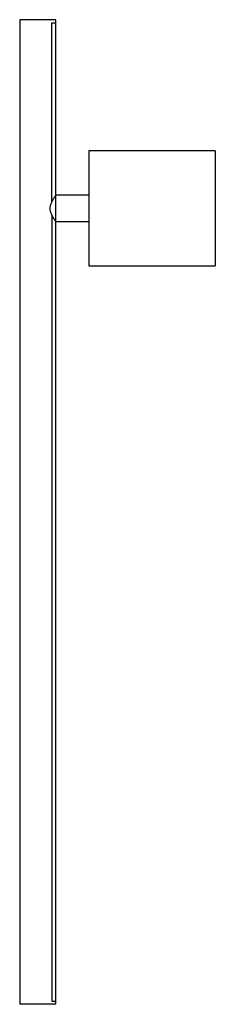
# Paper-space layout '_Superior' of a CAD drawing. Header units: millimetres. Extents: x -11 to 108, y -600 to 0.
import ezdxf

# ---------------------------------------------------------------- set-up
doc = ezdxf.new("R2010")
doc.units = ezdxf.units.MM

psp = doc.layouts.new('_Superior')

# ---------------------------------------------------------------- linework, layer by layer
at = {"color": 7, "linetype": 'Continuous', "lineweight": 25}
for p, q in [((-11, 0), (-11, -600)), ((11, 0), (-11, 0)), ((11, -600), (11, 0)), ((8.49, -2), (11, -2)), ((8.49, -111.2), (8.49, -2)), ((108, -80), (31, -80)), ((31, -80), (31, -150)), ((108, -80), (108, -150)), ((31, -107), (11, -107)), ((8.49, -118.82), (8.49, -598)), ((11, -123), (31, -123)), ((31, -150), (108, -150)), ((11, -600), (-11, -600)), ((8.49, -598), (11, -598))]:
    psp.add_line(p, q, dxfattribs=at)
psp.add_open_spline([(11, -123), (11, -123), (10.99, -122.99), (10.95, -122.93), (10.92, -122.89), (10.8, -122.72), (10.68, -122.56), (10.47, -122.25), (10.39, -122.13), (10.22, -121.88), (10.12, -121.75), (9.84, -121.31), (9.63, -120.98), (9.2, -120.27), (8.98, -119.88), (8.66, -119.26), (8.56, -119.04), (8.36, -118.59), (8.26, -118.36), (8.08, -117.89), (8, -117.64), (7.84, -117.14), (7.78, -116.88), (7.61, -116.09), (7.55, -115.55), (7.55, -114.44), (7.61, -113.9), (7.78, -113.11), (7.85, -112.85), (8, -112.35), (8.08, -112.11), (8.26, -111.64), (8.36, -111.41), (8.56, -110.96), (8.67, -110.74), (8.99, -110.11), (9.2, -109.73), (9.53, -109.19), (9.63, -109.02), (9.84, -108.69), (9.94, -108.54), (10.22, -108.11), (10.39, -107.86), (10.61, -107.55), (10.68, -107.45), (10.79, -107.29), (10.84, -107.22), (10.92, -107.11), (10.95, -107.07), (10.99, -107.01), (11, -107), (11, -107)], degree=3, knots=[0, 0, 0, 0, 0.03125, 0.03125, 0.0625, 0.0625, 0.125, 0.125, 0.15625, 0.15625, 0.1875, 0.1875, 0.25, 0.25, 0.3125, 0.3125, 0.34375, 0.34375, 0.375, 0.375, 0.40625, 0.40625, 0.4375, 0.4375, 0.5, 0.5, 0.5625, 0.5625, 0.59375, 0.59375, 0.625, 0.625, 0.65625, 0.65625, 0.6875, 0.6875, 0.75, 0.75, 0.78125, 0.78125, 0.8125, 0.8125, 0.875, 0.875, 0.90625, 0.90625, 0.9375, 0.9375, 0.96875, 0.96875, 1, 1, 1, 1], dxfattribs=at)

doc.saveas('drawing.dxf')
